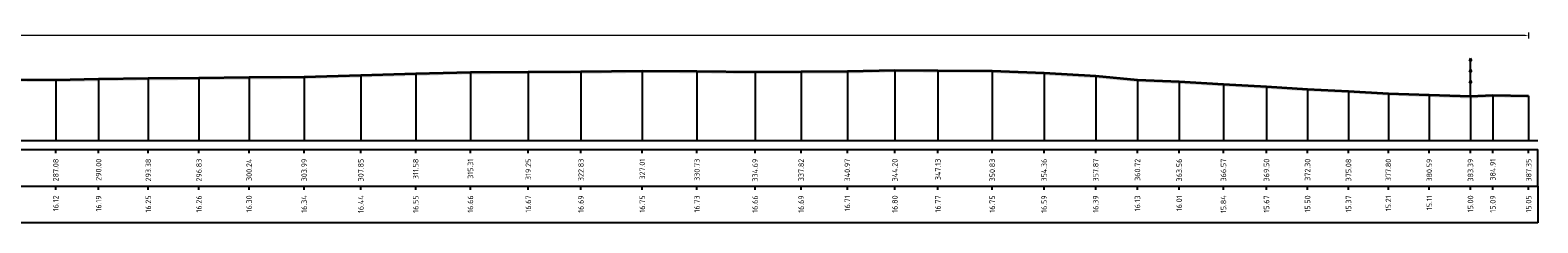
# Model space of a CAD drawing. Header units: metres. Extents: x 197883 to 206898, y 361907 to 364395.
# Tile 256 of 256: x 206796 to 206898, y 364380 to 364393. Entities that reach past the tile are written whole.
import ezdxf
from ezdxf.enums import TextEntityAlignment as Align

# ---------------------------------------------------------------- set-up
doc = ezdxf.new("R2010")
doc.units = ezdxf.units.M
doc.header["$PDMODE"] = 35
doc.header["$PDSIZE"] = 0.075
for name, color, linetype, lineweight in [('B-ME-IE-TERREINAFSCHEIDING_KUNSTMATIG_RASTERHEKWERK-SD', 20, 'Continuous', 25), ('X-ME-AL-PROFIEL_HUIDIG MAAIVELD-GD', 252, 'Continuous', 0), ('X-XX-AL-DETAIL1-M', 7, 'Continuous', 18), ('X-XX-AL-DWARSPROFIEL_PROFIELLIJN MAAIVELD-GD', 8, 'Continuous', 35)]:
    doc.layers.add(name, color=color, linetype=linetype, lineweight=lineweight)
doc.layers.add('X-ME-AL-PROFIELRASTER-S', color=7, linetype='Continuous')
doc.styles.add('NLCS-ISO-ANNOTATIVE-T18', font='NLCS-ISO.ttf', dxfattribs={"height": 1.8})
doc.styles.add('NLCS-ISO-M100-T25', font='NLCS-ISO.ttf', dxfattribs={"height": 0.25})
doc.dimstyles.new('NLCS-M100-T25-PIJL_L2_H1', dxfattribs={"dimscale": 0.1, "dimtxt": 2.5, "dimasz": 2.5, "dimexe": 2, "dimexo": 2, "dimgap": 0.7, "dimtad": 1, "dimzin": 0, "dimdsep": 46, "dimtxsty": 'NLCS-ISO-M100-T25', "dimcen": 0, "dimdle": 2, "dimclrd": 256, "dimclre": 256, "dimclrt": 256, "dimadec": 1, "dimazin": 0, "dimtfac": 1, "dimtdec": 3, "dimtofl": 0, "dimtmove": 0, "dimatfit": 3, "dimfxl": 2, "dimfxlon": 1, "dimtfillclr": 256, "dimtolj": 1, "dimtzin": 0, "dimlwd": -1, "dimlwe": -1, "dimarcsym": 0})

# ---------------------------------------------------------------- blocks, each defined once
blk = doc.blocks.new('SAL-PROFIELRASTER_BALK_EIND1-D')
at = {"color": 0, "linetype": 'ByBlock', "lineweight": -2}
blk.add_line((1, -12.5), (1, -2.5), dxfattribs=at)
at = {"color": 0, "linetype": 'ByBlock', "lineweight": -2, "flags": 128}
for points in [[(0, 0), (1, 0)], [(0, -2.5), (1, -2.5)], [(0, -12.5), (1, -12.5)]]:
    blk.add_lwpolyline(points, dxfattribs=at)
blk = doc.blocks.new('SAL-PROFIELRASTER_BALK_EIND2-D')
at = {"color": 0, "linetype": 'ByBlock', "lineweight": -2}
for p, q in [((1, -2.5), (1, -12.5)), ((1, -12.5), (0, -12.5))]:
    blk.add_line(p, q, dxfattribs=at)
blk = doc.blocks.new('SAL-PROFIELRASTER_BALK_DATA-D')
at = {"color": 0, "linetype": 'ByBlock', "lineweight": -2}
blk.add_lwpolyline([(0, -3.5), (0, -2.5)], dxfattribs=at)
at = {"color": 0, "linetype": 'ByBlock', "lineweight": -2, "style": 'NLCS-ISO-ANNOTATIVE-T18'}
blk.add_attdef('GETAL', text='', height=1.5, rotation=90, dxfattribs=at).set_placement((0.75, -5), align=Align.RIGHT)
blk = doc.blocks.new('SAL-PROFIELRASTER_AANHAAL-D')
at = {"color": 9, "linetype": 'ByBlock', "lineweight": -2, "flags": 128}
blk.add_lwpolyline([(0, 1), (0, 0)], dxfattribs=at)
blk = doc.blocks.new('*D99')
at = {"layer": 'Defpoints', "color": 0, "transparency": 16777216}
for p in [(206510.45, 364392.35), (206510.45, 364385.19), (206897.8, 364385.19)]:
    blk.add_point(p, dxfattribs=at)
at = {"layer": 'X-XX-AL-DETAIL1-M', "color": 253, "transparency": 16777216}
for p, q in [((206510.45, 364392.15), (206510.45, 364392.55)), ((206897.8, 364392.15), (206897.8, 364392.55)), ((206897.55, 364392.35), (206510.7, 364392.35))]:
    blk.add_line(p, q, dxfattribs=at)
for points in [[(206510.7, 364392.39), (206510.7, 364392.31), (206510.45, 364392.35)], [(206897.55, 364392.39), (206897.55, 364392.31), (206897.8, 364392.35)]]:
    blk.add_solid(points, dxfattribs=at)
at = {"layer": 'X-XX-AL-DETAIL1-M', "color": 253, "transparency": 16777216, "insert": (206616.04, 364392.55), "char_height": 0.25, "attachment_point": 5, "style": 'NLCS-ISO-M100-T25'}
blk.add_mtext('\\A1;Gras', dxfattribs=at)
blk = doc.blocks.new('SIE-RASTERHEKWERK-SOD')
at = {"flags": 128}
for points in [[(-0.035, 1.035), (0.035, 0.965)], [(-0.035, 0.965), (0, 1), (0.035, 1.035)], [(0, 0), (0, 1)], [(-0.035, 0.735), (0.035, 0.665)], [(-0.035, 0.665), (0, 0.7), (0.035, 0.735)], [(-0.035, 0.435), (0.035, 0.365)], [(-0.035, 0.365), (0, 0.4), (0.035, 0.435)]]:
    blk.add_lwpolyline(points, dxfattribs=at)

msp = doc.modelspace()

# ---------------------------------------------------------------- hatches: boundary and pattern name
at = {"layer": 'X-ME-AL-PROFIEL_HUIDIG MAAIVELD-GD'}
h = msp.add_hatch(dxfattribs=at)
h.set_pattern_fill('AGR-MAAIVELD', color=256, scale=0.05, pattern_type=2)
h.set_pattern_definition([(45, (726.58896, 23.45443), (-0.25000007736, 0.25000007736), []), (45, (726.55325, 23.49015), (0, 0.50000015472), [0.3535535, -0.3535535]), (45, (726.51753, 23.52586), (0, 0.50000015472), [0.3535535, -0.3535535]), (45, (726.48132, 23.56208), (0, 0.50000015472), [0.3535535, -0.3535535]), (45, (726.4461, 23.5973), (0, 0.50000015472), [0.3535535, -0.3535535]), (45, (726.4104, 23.633), (0, 0.50000015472), [0.3535535, -0.3535535]), (45, (726.37468, 23.66872), (0, 0.50000015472), [0.3535535, -0.3535535]), (315, (726.58896, 23.45443), (0.25000007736, 0.25000007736), []), (315, (726.62468, 23.49015), (0.50000015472, -1e-16), [0.3535535, -0.3535535]), (315, (726.6604, 23.52586), (0.50000015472, -1e-16), [0.3535535, -0.3535535]), (315, (726.6966, 23.56208), (0.50000015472, -1e-16), [0.3535535, -0.3535535]), (315, (726.73182, 23.5973), (0.50000015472, -1e-16), [0.3535535, -0.3535535]), (315, (726.76753, 23.633), (0.50000015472, -1e-16), [0.3535535, -0.3535535]), (315, (726.80325, 23.66872), (0.50000015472, -1e-16), [0.3535535, -0.3535535])])
h.paths.add_polyline_path([(206897.796, 364388.242), (206897.796, 364388.092), (206895.357, 364388.13), (206893.835, 364388.048), (206891.034, 364388.154), (206888.246, 364388.249), (206885.531, 364388.409), (206882.744, 364388.543), (206879.95, 364388.713), (206877.019, 364388.88), (206874.008, 364389.05), (206871.165, 364389.177), (206868.323, 364389.435), (206864.807, 364389.638), (206861.28, 364389.79), (206857.581, 364389.812), (206854.65, 364389.841), (206851.415, 364389.752), (206848.272, 364389.732), (206845.134, 364389.708), (206841.18, 364389.769), (206837.456, 364389.792), (206833.282, 364389.734), (206829.696, 364389.718), (206825.758, 364389.703), (206822.031, 364389.595), (206818.296, 364389.484), (206814.439, 364389.383), (206810.691, 364389.345), (206807.279, 364389.305), (206803.828, 364389.291), (206800.446, 364389.23), (206797.529, 364389.163), (206794.041, 364389.203), (206790.849, 364389.194), (206787.757, 364389.19), (206783.81, 364389.193), (206780.477, 364389.127), (206777.395, 364389.099), (206774.335, 364389.088), (206770.914, 364389.112), (206767.654, 364389.091), (206764.548, 364389.076), (206762.087, 364389.005), (206759.124, 364388.995), (206755.804, 364388.976), (206752.928, 364389.008), (206749.562, 364389.042), (206746.51, 364389.122), (206743.374, 364389.137), (206740.365, 364389.195), (206737.202, 364389.244), (206734.345, 364389.315), (206731.245, 364389.393), (206727.163, 364389.506), (206723.842, 364389.6), (206720.623, 364389.596), (206716.708, 364389.62), (206713.216, 364389.641), (206710.124, 364389.535), (206706.227, 364389.557), (206702.727, 364389.63), (206699.555, 364389.576), (206695.856, 364389.621), (206691.872, 364389.507), (206687.82, 364389.49), (206684.022, 364389.402), (206680.219, 364389.158), (206675.873, 364388.787), (206671.917, 364388.505), (206667.566, 364388.291), (206664.269, 364388.198), (206660.872, 364387.868), (206657.222, 364387.641), (206651.553, 364387.495), (206648.685, 364387.406), (206646.171, 364387.329), (206645.09, 364387.713), (206642.005, 364387.811), (206638.386, 364387.763), (206635.079, 364387.803), (206631.596, 364387.906), (206627.631, 364387.889), (206624.285, 364387.856), (206620.931, 364387.896), (206617.28, 364387.818), (206613.675, 364387.843), (206610.205, 364387.744), (206606.888, 364387.743), (206603.585, 364387.678), (206600.445, 364387.655), (206597.582, 364387.68), (206594.205, 364388.098), (206591.61, 364388.371), (206589.646, 364387.973), (206588.024, 364388.1), (206585.688, 364388.546), (206582.277, 364388.943), (206578.019, 364389.079), (206573.754, 364389.046), (206570.289, 364388.967), (206566.467, 364388.911), (206562.544, 364388.884), (206558.521, 364388.954), (206554.709, 364389.049), (206551.419, 364388.993), (206547.992, 364389.052), (206543.856, 364389.035), (206539.955, 364388.947), (206535.383, 364388.882), (206531.119, 364388.852), (206527.591, 364388.711), (206523.622, 364388.532), (206519.893, 364388.419), (206516.222, 364388.455), (206512.965, 364388.588), (206510.448, 364388.386), (206510.448, 364388.536), (206512.965, 364388.738), (206516.222, 364388.605), (206519.893, 364388.569), (206523.622, 364388.682), (206527.591, 364388.861), (206531.119, 364389.002), (206535.383, 364389.032), (206539.955, 364389.097), (206543.856, 364389.185), (206547.992, 364389.202), (206551.419, 364389.143), (206554.709, 364389.199), (206558.521, 364389.104), (206562.544, 364389.034), (206566.467, 364389.061), (206570.289, 364389.117), (206573.754, 364389.196), (206578.019, 364389.229), (206582.277, 364389.093), (206585.688, 364388.696), (206588.024, 364388.25), (206589.646, 364388.123), (206591.61, 364388.521), (206594.205, 364388.248), (206597.582, 364387.83), (206600.445, 364387.805), (206603.585, 364387.828), (206606.888, 364387.893), (206610.205, 364387.894), (206613.675, 364387.993), (206617.28, 364387.968), (206620.931, 364388.046), (206624.285, 364388.006), (206627.631, 364388.039), (206631.596, 364388.056), (206635.079, 364387.953), (206638.386, 364387.913), (206642.005, 364387.961), (206645.09, 364387.863), (206646.171, 364387.479), (206648.685, 364387.556), (206651.553, 364387.645), (206657.222, 364387.791), (206660.872, 364388.018), (206664.269, 364388.348), (206667.566, 364388.441), (206671.917, 364388.655), (206675.873, 364388.937), (206680.219, 364389.308), (206684.022, 364389.552), (206687.82, 364389.64), (206691.872, 364389.657), (206695.856, 364389.771), (206699.555, 364389.726), (206702.727, 364389.78), (206706.227, 364389.707), (206710.124, 364389.685), (206713.216, 364389.791), (206716.708, 364389.77), (206720.623, 364389.746), (206723.842, 364389.75), (206727.163, 364389.656), (206731.245, 364389.543), (206734.345, 364389.465), (206737.202, 364389.394), (206740.365, 364389.345), (206743.374, 364389.287), (206746.51, 364389.272), (206749.562, 364389.192), (206752.928, 364389.158), (206755.804, 364389.126), (206759.124, 364389.145), (206762.087, 364389.155), (206764.548, 364389.226), (206767.654, 364389.241), (206770.914, 364389.262), (206774.335, 364389.238), (206777.395, 364389.249), (206780.477, 364389.277), (206783.81, 364389.343), (206787.757, 364389.34), (206790.849, 364389.344), (206794.041, 364389.353), (206797.529, 364389.313), (206800.446, 364389.38), (206803.828, 364389.441), (206807.279, 364389.455), (206810.691, 364389.495), (206814.439, 364389.533), (206818.296, 364389.634), (206822.031, 364389.745), (206825.758, 364389.853), (206829.696, 364389.868), (206833.282, 364389.884), (206837.456, 364389.942), (206841.18, 364389.919), (206845.134, 364389.858), (206848.272, 364389.882), (206851.415, 364389.902), (206854.65, 364389.991), (206857.581, 364389.962), (206861.28, 364389.94), (206864.807, 364389.788), (206868.323, 364389.585), (206871.165, 364389.327), (206874.008, 364389.2), (206877.019, 364389.03), (206879.95, 364388.863), (206882.744, 364388.693), (206885.531, 364388.559), (206888.246, 364388.399), (206891.034, 364388.304), (206893.835, 364388.198), (206895.357, 364388.28)])

# ---------------------------------------------------------------- linework, layer by layer
at = {"layer": 'X-XX-AL-DWARSPROFIEL_PROFIELLIJN MAAIVELD-GD'}
msp.add_lwpolyline([(206794.041, 364389.353), (206797.529, 364389.313), (206800.446, 364389.38), (206803.828, 364389.441), (206807.279, 364389.455), (206810.691, 364389.495), (206814.439, 364389.533), (206818.296, 364389.634), (206822.031, 364389.745), (206825.758, 364389.853), (206829.696, 364389.868), (206833.282, 364389.884), (206837.456, 364389.942), (206841.18, 364389.919), (206845.134, 364389.858), (206848.272, 364389.882), (206851.415, 364389.902), (206854.65, 364389.991), (206857.581, 364389.962), (206861.28, 364389.94), (206864.807, 364389.788), (206868.323, 364389.585), (206871.165, 364389.327), (206874.008, 364389.2), (206877.019, 364389.03), (206879.95, 364388.863), (206882.744, 364388.693), (206885.531, 364388.559), (206888.246, 364388.399), (206891.034, 364388.304), (206893.835, 364388.198), (206895.357, 364388.28), (206897.796, 364388.242)], dxfattribs=at)

# ---------------------------------------------------------------- block references
at = {"layer": 'B-ME-IE-TERREINAFSCHEIDING_KUNSTMATIG_RASTERHEKWERK-SD', "xscale": 2.5, "yscale": 2.5, "zscale": 2.5}
msp.add_blockref('SIE-RASTERHEKWERK-SOD', (206893.835, 364388.198), dxfattribs=at)
at = {"layer": 'X-ME-AL-PROFIELRASTER-S'}
for p, yscale in [((206803.828, 364385.194), 4.247), ((206807.279, 364385.194), 4.260999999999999), ((206810.691, 364385.194), 4.300999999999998), ((206814.439, 364385.194), 4.338999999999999), ((206818.296, 364385.194), 4.440000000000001), ((206822.031, 364385.194), 4.550999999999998), ((206825.758, 364385.194), 4.658999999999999), ((206829.696, 364385.194), 4.673999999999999), ((206833.282, 364385.194), 4.690000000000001), ((206837.456, 364385.194), 4.748000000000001), ((206841.18, 364385.194), 4.725000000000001), ((206845.134, 364385.194), 4.664000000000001), ((206848.272, 364385.194), 4.687999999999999), ((206851.415, 364385.194), 4.707999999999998), ((206854.65, 364385.194), 4.797000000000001), ((206857.581, 364385.194), 4.768000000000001), ((206861.28, 364385.194), 4.745999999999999), ((206864.807, 364385.194), 4.594000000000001), ((206868.323, 364385.194), 4.390999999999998), ((206797.529, 364385.194), 4.119), ((206800.446, 364385.194), 4.186), ((206871.165, 364385.194), 4.132999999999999), ((206874.008, 364385.194), 4.006), ((206877.019, 364385.194), 3.836), ((206879.95, 364385.194), 3.669), ((206882.744, 364385.194), 3.499000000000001), ((206885.531, 364385.194), 3.365), ((206888.246, 364385.194), 3.205), ((206891.034, 364385.194), 3.109999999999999), ((206893.835, 364385.194), 3.004), ((206895.357, 364385.194), 3.086), ((206897.796, 364385.194), 3.048)]:
    msp.add_blockref('SAL-PROFIELRASTER_AANHAAL-D', p, dxfattribs=dict(at, yscale=yscale))
at = {"layer": 'X-ME-AL-PROFIELRASTER-S', "xscale": 387.9734933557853, "yscale": 0.25, "zscale": 387.9734933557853}
for name, p in [('SAL-PROFIELRASTER_BALK_EIND1-D', (206510.448, 364385.194)), ('SAL-PROFIELRASTER_BALK_EIND2-D', (206510.448, 364382.694))]:
    msp.add_blockref(name, p, dxfattribs=at)
at = {"layer": 'X-ME-AL-PROFIELRASTER-S', "xscale": 0.25, "yscale": 0.25, "zscale": 0.25}
for p, values in [((206797.529, 364385.194), {'GETAL': '287.08'}), ((206800.446, 364385.194), {'GETAL': '290.00'}), ((206803.828, 364385.194), {'GETAL': '293.38'}), ((206807.279, 364385.194), {'GETAL': '296.83'}), ((206810.691, 364385.194), {'GETAL': '300.24'}), ((206814.439, 364385.194), {'GETAL': '303.99'}), ((206818.296, 364385.194), {'GETAL': '307.85'}), ((206822.031, 364385.194), {'GETAL': '311.58'}), ((206825.758, 364385.194), {'GETAL': '315.31'}), ((206829.696, 364385.194), {'GETAL': '319.25'}), ((206833.282, 364385.194), {'GETAL': '322.83'}), ((206837.456, 364385.194), {'GETAL': '327.01'}), ((206841.18, 364385.194), {'GETAL': '330.73'}), ((206845.134, 364385.194), {'GETAL': '334.69'}), ((206848.272, 364385.194), {'GETAL': '337.82'}), ((206851.415, 364385.194), {'GETAL': '340.97'}), ((206854.65, 364385.194), {'GETAL': '344.20'}), ((206857.581, 364385.194), {'GETAL': '347.13'}), ((206861.28, 364385.194), {'GETAL': '350.83'}), ((206864.807, 364385.194), {'GETAL': '354.36'}), ((206868.323, 364385.194), {'GETAL': '357.87'}), ((206871.165, 364385.194), {'GETAL': '360.72'}), ((206874.008, 364385.194), {'GETAL': '363.56'}), ((206877.019, 364385.194), {'GETAL': '366.57'}), ((206879.95, 364385.194), {'GETAL': '369.50'}), ((206882.744, 364385.194), {'GETAL': '372.30'}), ((206885.531, 364385.194), {'GETAL': '375.08'}), ((206888.246, 364385.194), {'GETAL': '377.80'}), ((206891.034, 364385.194), {'GETAL': '380.59'}), ((206893.835, 364385.194), {'GETAL': '383.39'}), ((206895.357, 364385.194), {'GETAL': '384.91'}), ((206897.796, 364385.194), {'GETAL': '387.35'}), ((206797.529, 364382.694), {'GETAL': '16.12'}), ((206800.446, 364382.694), {'GETAL': '16.19'}), ((206803.828, 364382.694), {'GETAL': '16.25'}), ((206807.279, 364382.694), {'GETAL': '16.26'}), ((206810.691, 364382.694), {'GETAL': '16.30'}), ((206814.439, 364382.694), {'GETAL': '16.34'}), ((206818.296, 364382.694), {'GETAL': '16.44'}), ((206822.031, 364382.694), {'GETAL': '16.55'}), ((206825.758, 364382.694), {'GETAL': '16.66'}), ((206829.696, 364382.694), {'GETAL': '16.67'}), ((206833.282, 364382.694), {'GETAL': '16.69'}), ((206837.456, 364382.694), {'GETAL': '16.75'}), ((206841.18, 364382.694), {'GETAL': '16.73'}), ((206845.134, 364382.694), {'GETAL': '16.66'}), ((206848.272, 364382.694), {'GETAL': '16.69'}), ((206851.415, 364382.694), {'GETAL': '16.71'}), ((206854.65, 364382.694), {'GETAL': '16.80'}), ((206857.581, 364382.694), {'GETAL': '16.77'}), ((206861.28, 364382.694), {'GETAL': '16.75'}), ((206864.807, 364382.694), {'GETAL': '16.59'}), ((206868.323, 364382.694), {'GETAL': '16.39'}), ((206871.165, 364382.694), {'GETAL': '16.13'}), ((206874.008, 364382.694), {'GETAL': '16.01'}), ((206877.019, 364382.694), {'GETAL': '15.84'}), ((206879.95, 364382.694), {'GETAL': '15.67'}), ((206882.744, 364382.694), {'GETAL': '15.50'}), ((206885.531, 364382.694), {'GETAL': '15.37'}), ((206888.246, 364382.694), {'GETAL': '15.21'}), ((206891.034, 364382.694), {'GETAL': '15.11'}), ((206893.835, 364382.694), {'GETAL': '15.00'}), ((206895.357, 364382.694), {'GETAL': '15.09'}), ((206897.796, 364382.694), {'GETAL': '15.05'})]:
    msp.add_blockref('SAL-PROFIELRASTER_BALK_DATA-D', p, dxfattribs=at).add_auto_attribs(values)

# ---------------------------------------------------------------- dimensions: what is measured, and where the dimension line sits
at = {"layer": 'X-XX-AL-DETAIL1-M', "color": 253}
dim = msp.add_linear_dim(base=(206510.448, 364392.353), p1=(206897.796, 364385.194), p2=(206510.448, 364385.194), text='Gras', dimstyle='NLCS-M100-T25-PIJL_L2_H1', override={"dimclrd": 253, "dimclre": 253, "dimclrt": 253}, dxfattribs=at)
dim.commit()
dim.dimension.update_dxf_attribs({"geometry": '*D99', "text_midpoint": (206616.039, 364392.353), "dimtype": 160})

doc.saveas('drawing.dxf')
